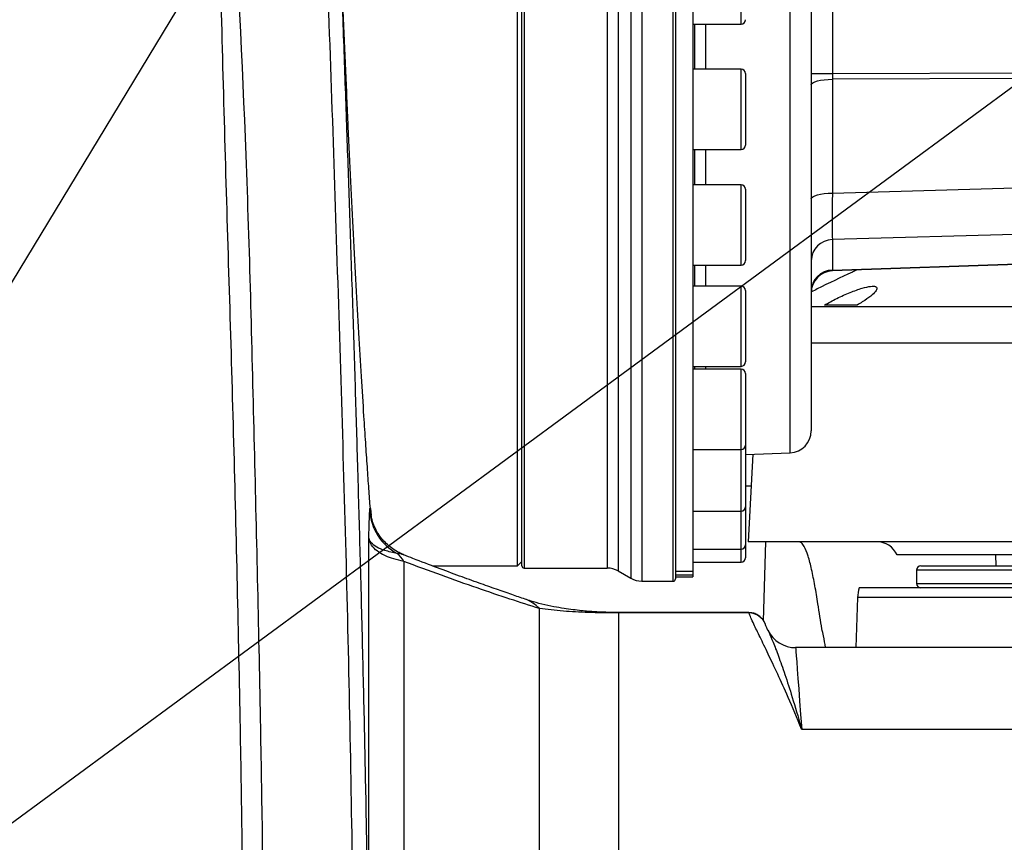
# Model space of a CAD drawing. Extents: x 0 to 16820, y 0 to 11880.
# Tile 43 of 77: x 7929 to 8153, y 6603 to 6791. Entities that reach past the tile are written whole.
import ezdxf

# ---------------------------------------------------------------- set-up
doc = ezdxf.new("R2010")
doc.units = 0
doc.header["$LTSCALE"] = 20
doc.layers.get('0').update_dxf_attribs({"linetype": 'CONTINUOUS'})
doc.styles.add('SLDTEXTSTYLE0', font='TXT', dxfattribs={"width": 0.605})
doc.dimstyles.new('SLDDIMSTYLE0', dxfattribs={"dimtxt": 100, "dimasz": 100, "dimexe": 0, "dimexo": 0.0625, "dimgap": 25, "dimtad": 1, "dimdec": 1, "dimrnd": 1e-09, "dimzin": 12, "dimtxsty": 'SLDTEXTSTYLE0', "dimsah": 1, "dimcen": 0, "dimazin": 3, "dimtfac": 1, "dimtofl": 0, "dimtmove": 0, "dimatfit": 3, "dimtolj": 1, "dimtzin": 12})
doc.dimstyles.new('SLDDIMSTYLE1', dxfattribs={"dimtxt": 100, "dimasz": 100, "dimexe": 0, "dimexo": 0.0625, "dimgap": 25, "dimtad": 1, "dimdec": 4, "dimlfac": 20, "dimzin": 12, "dimtxsty": 'SLDTEXTSTYLE0', "dimsah": 1, "dimcen": 0.09, "dimazin": 3, "dimtfac": 1, "dimtofl": 0, "dimtmove": 0, "dimatfit": 3, "dimtolj": 1, "dimtzin": 12})

# ---------------------------------------------------------------- blocks, each defined once
blk = doc.blocks.new('_D')
at = {"color": 7, "linetype": 'CONTINUOUS'}
blk.add_line((10599.79, 8574.46), (7791.16, 6507.87), dxfattribs=at)
blk.add_solid([(10599.79, 8574.46), (10510.36, 8527.27), (10528.14, 8503.11)], dxfattribs=at)
at = {"color": 7, "linetype": 'CONTINUOUS', "insert": (8954.78, 7524), "char_height": 100, "attachment_point": 1, "rotation": 36.3456, "style": 'SLDTEXTSTYLE0'}
blk.add_mtext('R3487', dxfattribs=at)
blk = doc.blocks.new('_D_1')
at = {"color": 7, "linetype": 'CONTINUOUS'}
for q in [(9232.57, 8882.9), (7791.16, 6507.87)]:
    blk.add_line((8490.54, 7660.25), q, dxfattribs=at)
blk.add_solid([(8490.54, 7660.25), (8555.25, 7737.96), (8529.6, 7753.52)], dxfattribs=at)
at = {"color": 7, "linetype": 'CONTINUOUS', "insert": (8912.41, 8603.77), "char_height": 100, "attachment_point": 1, "rotation": 58.7465, "style": 'SLDTEXTSTYLE0'}
blk.add_mtext('R1348', dxfattribs=at)
blk = doc.blocks.new('_D_2')
at = {"color": 7, "linetype": 'CONTINUOUS'}
for p, q in [((4317.75, 7120.33), (3817.21, 7208.59)), ((7831.16, 6507.87), (11826.43, 6507.87))]:
    blk.add_line(p, q, dxfattribs=at)
blk.add_arc((7791.16, 6507.87), 4005.26, 0, 170, dxfattribs=at)
for points in [[(3846.75, 7203.38), (3880.08, 7298.85), (3850.61, 7304.42)], [(11796.43, 6507.87), (11810.18, 6608.05), (11780.18, 6607.68)]]:
    blk.add_solid(points, dxfattribs=at)
at = {"color": 7, "linetype": 'CONTINUOUS', "insert": (8009.94, 10638.69), "char_height": 100, "attachment_point": 1, "rotation": 355, "style": 'SLDTEXTSTYLE0'}
blk.add_mtext('170°', dxfattribs=at)

msp = doc.modelspace()

# ---------------------------------------------------------------- linework, layer by layer
at = {"color": 8, "linetype": 'CONTINUOUS'}
for p, q in [((8068.0044566, 6994.2017591), (8068.0044566, 6663.5415054)), ((8070.5044841, 6994.8716259), (8070.5044841, 6662.8716386)), ((8077.6647304, 6662.8716386), (8077.6647304, 6994.8716259)), ((8043.6647211, 6991.8716348), (8043.6647211, 6665.8716446)), ((8062.6288329, 6991.8716348), (8062.6288329, 6665.8716446)), ((8065.1288305, 6992.5415016), (8065.1288305, 6665.2017629)), ((8104.3392097, 6692.145983), (8104.3392097, 6818.0382943)), ((8093.1647097, 6789.9703777), (8093.1647097, 6808.2703746)), ((8113.9902149, 6806.6439724), (8113.9902149, 6778.6724067)), ((8085.0600277, 6789.9703777), (8085.0600277, 6779.6624101)), ((8093.1647097, 6779.5452869), (8093.1647097, 6779.6624101)), ((8093.1647097, 6761.3624132), (8093.1647097, 6779.5452869)), ((8109.1647123, 6778.6724067), (8113.9902149, 6778.6724067)), ((8113.9902149, 6778.6724067), (8191.664723, 6779.0294981)), ((8191.664723, 6777.7361965), (8113.9902149, 6777.3791051)), ((8113.9902149, 6777.3791051), (8113.9902149, 6751.3926423)), ((8085.0600277, 6761.3624132), (8085.0600277, 6753.2971746)), ((8093.1647097, 6752.7217514), (8093.1647097, 6753.2971746)), ((8113.9902149, 6751.3926423), (8191.664723, 6753.6073423)), ((8093.1647097, 6734.9971778), (8093.1647097, 6752.7217514)), ((8191.664723, 6743.0072075), (8113.9902149, 6740.7924927)), ((8113.9902149, 6740.7924927), (8113.9902149, 6733.8294483)), ((8085.0600277, 6734.9971778), (8085.0600277, 6730.1878578)), ((8113.9902149, 6733.8294483), (8191.664723, 6736.5419066)), ((8093.1647097, 6728.824625), (8093.1647097, 6730.1878578)), ((8093.1647097, 6711.887846), (8093.1647097, 6728.824625)), ((8085.0600277, 6711.887846), (8085.0600277, 6711.2225241)), ((8093.1647097, 6708.7722516), (8093.1647097, 6711.2225241)), ((8093.1647097, 6692.9225272), (8093.1647097, 6708.7722516)), ((8093.1647097, 6678.8300073), (8093.1647097, 6692.9225272)), ((8095.4239641, 6684.5485664), (8094.1647266, 6684.5460332)), ((8093.1647097, 6670.151884), (8093.1647097, 6678.8300073)), ((8008.2259153, 6565.3523004), (8008.2259153, 6672.8800482)), ((8093.1647097, 6667.2216302), (8093.1647097, 6670.151884)), ((8098.2829605, 6653.8636482), (8098.8094484, 6671.8716419)), ((8016.1911224, 6667.3952884), (8016.1911224, 6541.4545222)), ((8289.1647195, 6665.3716362), (8133.1647311, 6665.3716362)), ((8078.164724, 6665.1752389), (8082.1647321, 6665.1752389)), ((8082.1647321, 6664.282257), (8078.164724, 6664.282257)), ((8133.1647311, 6662.3716301), (8289.1442453, 6662.3716301)), ((8288.9697229, 6659.1508335), (8119.7410201, 6659.1508335)), ((8047.1575235, 6593.7120042), (8047.1575235, 6656.6308087)), ((8065.1811336, 6655.7182467), (8065.1811336, 6655.6180215)), ((8065.1811336, 6655.6180215), (8065.1811336, 6579.5272759)), ((8094.9506735, 6655.6180215), (8065.1811336, 6655.6180215)), ((8094.9506735, 6655.6180215), (8094.9293946, 6655.6446946)), ((8255.3250765, 6629.0183163), (8107.0043718, 6629.0183163))]:
    msp.add_line(p, q, dxfattribs=at)
at = {"color": 7, "linetype": 'CONTINUOUS'}
for p, q in [((8078.164724, 6994.3716324), (8078.164724, 6663.3716321)), ((8042.1647106, 6666.3716382), (8042.1647106, 6991.3716412)), ((8043.1647276, 6666.3716382), (8043.1647276, 6991.3716412)), ((8082.1647321, 6840.5050135), (8082.1647321, 6665.1752389)), ((8109.1647123, 6810.8331359), (8109.1647123, 6697.1429384)), ((8082.1647321, 6789.9703777), (8093.1647097, 6789.9703777)), ((8082.5098728, 6789.9703777), (8082.5098728, 6779.6624101)), ((8093.1647097, 6779.6624101), (8082.1647321, 6779.6624101)), ((8094.1647266, 6778.6624229), (8094.1647266, 6762.3624003)), ((8082.1647321, 6761.3624132), (8093.1647097, 6761.3624132)), ((8082.5098728, 6761.3624132), (8082.5098728, 6753.2971746)), ((8093.1647097, 6753.2971746), (8082.1647321, 6753.2971746)), ((8094.1647266, 6752.2971726), (8094.1647266, 6751.7846471)), ((8094.1647266, 6751.7846471), (8094.1647266, 6735.9971798)), ((8082.1647321, 6734.9971778), (8093.1647097, 6734.9971778)), ((8082.5098728, 6734.9971778), (8082.5098728, 6730.1878578)), ((8191.664723, 6736.3716311), (8113.9902149, 6733.6591876)), ((8093.1647097, 6730.1878578), (8082.1647321, 6730.1878578)), ((8094.1647266, 6729.1878558), (8094.1647266, 6727.9736197)), ((8094.1647266, 6727.9736197), (8094.1647266, 6712.887848)), ((8082.1647321, 6711.887846), (8093.1647097, 6711.887846)), ((8093.1647097, 6711.2225241), (8082.1647321, 6711.2225241)), ((8082.5098728, 6711.887846), (8082.5098728, 6711.2225241)), ((8094.1647266, 6710.2225221), (8094.1647266, 6708.0400384)), ((8094.1647266, 6708.0400384), (8094.1647266, 6693.9225143)), ((8082.1647321, 6692.9225272), (8093.1647097, 6692.9225272)), ((8094.1647266, 6693.9225143), (8094.1647266, 6679.8300094)), ((8094.1647266, 6691.7906797), (8104.3392097, 6692.145983)), ((8095.8065067, 6691.8480194), (8094.7596108, 6671.8716419)), ((8008.5768973, 6679.4868505), (8008.7875997, 6677.8885222)), ((8082.1647321, 6678.8300073), (8093.1647097, 6678.8300073)), ((8094.1647266, 6679.84801), (8094.1647266, 6671.151886)), ((8082.1647321, 6670.151884), (8093.1647097, 6670.151884)), ((8094.1647266, 6671.151886), (8094.1647266, 6668.2216323)), ((8325.1837765, 6671.8716419), (8094.7596108, 6671.8716419)), ((8016.1933278, 6668.8121355), (8016.1198502, 6668.8519514)), ((8293.5821687, 6668.8716358), (8128.7473117, 6668.8716358)), ((8151.2147163, 6668.8716358), (8151.25638, 6666.3716382)), ((8022.7196042, 6666.3716382), (8042.1647106, 6666.3716382)), ((8042.1647106, 6666.3716382), (8043.1647276, 6667.3716402)), ((8043.6647211, 6665.8716446), (8062.6288329, 6665.8716446)), ((8082.1647321, 6667.2216302), (8093.1647097, 6667.2216302)), ((8133.1647311, 6665.3716362), (8133.1647311, 6662.3716301)), ((8134.1647183, 6666.3716382), (8288.1647323, 6666.3716382)), ((8065.1288305, 6665.2017629), (8068.0044566, 6663.5415054)), ((8078.164724, 6665.1594287), (8082.1647321, 6665.1594287)), ((8078.164724, 6663.8716406), (8082.1647321, 6663.8716406)), ((8082.1647321, 6665.1752389), (8082.1647321, 6665.1594287)), ((8082.1647321, 6665.1752389), (8082.1647321, 6664.282257)), ((8082.1647321, 6664.282257), (8082.1647321, 6663.8716406)), ((8070.5044841, 6662.8716386), (8077.6647304, 6662.8716386)), ((8289.0861009, 6661.371643), (8120.1368247, 6661.371643)), ((8119.7410201, 6659.1508335), (8119.3415796, 6647.711823)), ((8094.9293946, 6655.7189918), (8065.1811336, 6655.7189918)), ((8098.7350022, 6652.9473758), (8098.7039779, 6653.0346966)), ((8099.2862557, 6651.6909397), (8099.3001138, 6651.6610927)), ((8256.723759, 6647.711823), (8105.6056892, 6647.711823))]:
    msp.add_line(p, q, dxfattribs=at)
at = {"color": 8, "linetype": 'CONTINUOUS', "flags": 128}
for points in [[(8109.1647123, 6776.0857737), (8109.2565929, 6776.3327158), (8109.5288073, 6776.5705681), (8109.9713718, 6776.7905987), (8110.5680143, 6776.984731), (8111.2968301, 6777.1458423), (8112.1310269, 6777.2680021), (8113.0399679, 6777.34671), (8113.9902149, 6777.3791051)], [(8109.1647123, 6750.0993258), (8109.2565929, 6750.3462529), (8109.5288073, 6750.5841053), (8109.9713718, 6750.8041507), (8110.5680143, 6750.9982831), (8111.2968301, 6751.1593944), (8112.1310269, 6751.2815541), (8113.0399679, 6751.3602621), (8113.9902149, 6751.3926423)], [(8105.6056892, 6647.711823), (8105.6060468, 6647.7070695), (8105.6244944, 6647.4605), (8105.6708668, 6646.8408501), (8105.7449554, 6645.8504743), (8105.8465217, 6644.4930679), (8105.9751784, 6642.7736825), (8106.1304187, 6640.6987703), (8106.3117062, 6638.2760948), (8106.5182959, 6635.514701), (8106.7495023, 6632.4249229), (8107.0043718, 6629.0183163)]]:
    msp.add_lwpolyline(points, dxfattribs=at)
at = {"color": 7, "linetype": 'CONTINUOUS'}
for centre, radius, start, end in [((7791.1647235, 6507.8716374), 3487, 190, 170), ((7791.1647235, 6507.8716374), 1348, 190, 170), ((8093.1647235, 6790.9703633), 1, 270, 360), ((8093.1647235, 6778.6624139), 1, 0, 90), ((8093.1647235, 6762.3624139), 1, 270, 360), ((8093.1647235, 6752.2971768), 1, 0, 90), ((8093.1647235, 6735.9971768), 1, 270, 360), ((8114.1647235, 6728.66223), 5, 92, 180), ((8093.1647235, 6729.1878532), 1, 0, 90), ((8093.1647235, 6712.8878532), 1, 270, 360), ((8093.1647235, 6710.2225215), 1, 0, 90), ((8104.1647235, 6697.142942), 5, 272, 0), ((8093.1647235, 6693.9225215), 1, 270, 360), ((8093.1647235, 6679.8300087), 1, 270, 360), ((8093.1647235, 6671.1518821), 1, 270, 360), ((8124.1647235, 6666.8716374), 5, 23.578178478, 90), ((8093.1647235, 6668.2216374), 1, 270, 360), ((8043.6647235, 6666.3716374), 0.5, 180, 270), ((8062.6288251, 6660.8716374), 5, 60, 90), ((8134.1647235, 6665.3716374), 1, 90, 180), ((8070.5044695, 6667.8716374), 5, 240, 270), ((8077.6647235, 6663.3716374), 0.5, 270, 0), ((8127.7361601, 6658.8716374), 8, 161.790043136, 178), ((8134.1647235, 6662.3716374), 1, 180, 270), ((8105.6057002, 6654.7118209), 7, 205.571039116, 270.256119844), ((8084.7192111, 6643.8716374), 28, 7.882928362, 13.512287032)]:
    msp.add_arc(centre, radius, start, end, dxfattribs=at)
at = {"color": 8, "linetype": 'CONTINUOUS'}
for centre, radius, start, end in [((8114.0740601, 6735.8831652), 4.9100434, 90.978444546, 179.035531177), ((8114.0740601, 6728.9201208), 4.9100434, 90.978444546, 179.035531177), ((8020.2744644, 6679.656681), 11.8460747, 182.621832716, 241.958645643), ((8010.7863359, 6664.4632352), 6.1488742, 28.479475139, 50.403077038), ((8041.0964221, 6650.8975793), 8.3430732, 43.407637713, 70.566954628), ((8094.9890265, 6651.6555001), 3.9627071, 20.367726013, 90.554545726)]:
    msp.add_arc(centre, radius, start, end, dxfattribs=at)
for centre, major_axis, ratio, start_param, end_param in [((8114.1647235, 6778.6740021), (0.0230428, 5.0001585), 0.0348961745, 1.5712780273, 1.8329170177), ((8114.1647235, 6755.2924624), (0.1425569, 15.0101598), 0.0094828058, 1.8337140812, 2.8802082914), ((8114.1647235, 6738.6683255), (0.1745048, 5.0091413), 0.0045722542, 2.8802730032, 3.1419119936)]:
    msp.add_ellipse(centre, major_axis=major_axis, ratio=ratio, start_param=start_param, end_param=end_param, dxfattribs=at)
for points, knots in [([(8004.9930637, 6565.7363406), (8004.6110718, 6592.0407153), (8003.8469776, 6644.6570781), (8001.4622394, 6723.5616507), (7999.0191677, 6798.2661485), (7996.812668, 6850.1252901), (7995.9607655, 6879.2589352), (7995.789876, 6889.7514345), (7995.5596042, 6900.172848), (7995.3316354, 6910.3763845), (7995.0949631, 6920.1043865), (7994.8796507, 6929.3190173), (7994.7013412, 6938.0312206), (7994.5440642, 6946.3551056), (7994.4067939, 6954.2240528), (7994.2867707, 6961.582638), (7994.1796515, 6968.4246989), (7994.0813309, 6974.7411944), (7993.9880087, 6980.4912445), (7993.8980545, 6985.6369752), (7993.8050731, 6990.1449262), (7993.7017755, 6994.0684508), (7993.6137383, 6996.1430619), (7993.5695951, 6997.1833027)], [0, 0, 0, 0, 0.16544067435, 0.33092923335, 0.49644184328, 0.63548217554, 0.65740235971, 0.67968929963, 0.7021344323, 0.7246068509, 0.74691170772, 0.76798783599, 0.78912702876, 0.81040878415, 0.83158581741, 0.85262927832, 0.87364412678, 0.8947482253, 0.91594375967, 0.9369998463, 0.95795349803, 0.9789172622, 1, 1, 1, 1]), ([(7995.248494, 6993.8062525), (7995.2719633, 6992.8149772), (7995.3190396, 6990.8266091), (7995.4199673, 6986.9454527), (7995.5425615, 6982.4386987), (7995.6879508, 6977.2827925), (7995.8549361, 6971.5323637), (7996.042755, 6965.2290888), (7996.2503237, 6958.4212059), (7996.4768895, 6951.1504888), (7996.7222214, 6943.4402012), (7996.9854068, 6935.336937), (7997.2657385, 6926.8824209), (7997.5974799, 6917.0790629), (7997.9859543, 6905.8902962), (7998.4386427, 6893.291253), (7998.9146951, 6880.4689159), (7999.4260338, 6867.2653055), (7999.8643627, 6855.8176), (8000.2317981, 6846.1527918), (8000.5197019, 6838.535164), (8000.8014445, 6831.0344901), (8001.0770048, 6823.6506614), (8001.3464566, 6816.3834314), (8001.6096896, 6809.2323947), (8002.0233886, 6797.9133068), (8002.5729482, 6782.6497518), (8003.2397877, 6763.6611505), (8003.8852212, 6744.7502367), (8004.509456, 6725.8107426), (8005.1088284, 6706.8291819), (8005.6756984, 6687.9480571), (8006.2260203, 6668.4302724), (8006.7489669, 6648.2614458), (8007.2297276, 6627.5660142), (8007.6423601, 6606.9326281), (8007.9891929, 6586.1362853), (8008.1470377, 6572.2776741), (8008.2259153, 6565.3523004)], [0, 0, 0, 0, 0.0205737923, 0.0412683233, 0.0621271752, 0.0828228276, 0.1035709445, 0.1244176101, 0.1449709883, 0.165568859, 0.1862619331, 0.2068166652, 0.2273960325, 0.248056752, 0.2759674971, 0.3034702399, 0.3309691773, 0.3585326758, 0.3875001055, 0.4039266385, 0.420103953, 0.4360324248, 0.4517124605, 0.4671448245, 0.4823301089, 0.4972691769, 0.5392543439, 0.5795680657, 0.6182326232, 0.6597171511, 0.7002114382, 0.7391377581, 0.7799742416, 0.82452015, 0.8675841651, 0.9117643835, 0.9559072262, 1, 1, 1, 1]), ([(7979.9399947, 6522.3942355), (7979.886909, 6540.5389147), (7979.7807327, 6576.8299197), (7978.8845093, 6634.8853198), (7977.4997525, 6696.5572821), (7975.7329528, 6750.9577847), (7974.5582396, 6794.4899759), (7973.8253731, 6827.145024), (7972.8135674, 6859.7941997), (7971.4426395, 6881.5253463), (7970.7572435, 6892.3898435)], [0, 0, 0, 0, 0.1470673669, 0.2941480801, 0.4705928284, 0.6470385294, 0.7352861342, 0.8235438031, 0.9117806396, 1, 1, 1, 1]), ([(7975.636286, 6888.8232804), (7975.636286, 6888.8232605), (7975.6362856, 6845.7732672), (7979.9287039, 6781.5465416), (7982.0221034, 6695.6464885), (7983.4851629, 6634.5572689), (7984.3244908, 6576.7660285), (7984.4308484, 6540.4469969), (7984.4840293, 6522.2867599)], [0, 0, 0, 0, 0.00000016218, 0.35140428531, 0.52711995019, 0.70283462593, 0.85141141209, 1, 1, 1, 1]), ([(8109.1647123, 6725.5314833), (8109.8971613, 6725.5308233), (8111.6798061, 6725.5292168), (8115.3586573, 6725.5311487), (8120.0180753, 6725.5312338), (8125.3393567, 6725.5307735), (8131.2269378, 6725.5290098), (8137.7494418, 6725.528098), (8144.7898079, 6725.5324881), (8152.2799806, 6725.5371681), (8160.1391541, 6725.5336183), (8168.4452629, 6725.5313096), (8177.040982, 6725.5316046), (8185.8561536, 6725.5332517), (8194.8000617, 6725.5304231), (8203.9543323, 6725.527714), (8212.5277713, 6725.5291445), (8220.4400894, 6725.5320158), (8227.6542843, 6725.5341538), (8234.8551337, 6725.5349017), (8242.0258717, 6725.5343651), (8249.586606, 6725.5307282), (8257.4651358, 6725.5284877), (8265.5405496, 6725.5301345), (8273.3132951, 6725.5316884), (8280.617823, 6725.5300652), (8287.4049146, 6725.5339992), (8293.624419, 6725.5369876), (8299.327482, 6725.529395), (8304.3792236, 6725.538434), (8308.7557409, 6725.5264671), (8312.4115805, 6725.5338024), (8315.4389232, 6725.5323842), (8316.8351651, 6725.530527), (8317.5388848, 6725.5295909)], [0, 0, 0, 0, 0.0227375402, 0.0553389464, 0.0884900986, 0.1205944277, 0.1529229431, 0.1855992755, 0.2187522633, 0.2508898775, 0.2832515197, 0.3158724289, 0.3490286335, 0.3811656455, 0.4135275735, 0.446148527, 0.4793048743, 0.5049077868, 0.5306240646, 0.5567625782, 0.583021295, 0.6095952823, 0.6417344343, 0.6740990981, 0.7067011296, 0.7398526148, 0.7719328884, 0.804237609, 0.8368885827, 0.8700147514, 0.9020826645, 0.9343740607, 0.9669238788, 1, 1, 1, 1]), ([(8322.8591953, 6717.1559429), (8322.1516415, 6717.1555176), (8320.7316152, 6717.1546641), (8317.6141133, 6717.1575152), (8313.7559733, 6717.149818), (8309.1421596, 6717.1617405), (8303.8623835, 6717.1532518), (8297.9629604, 6717.1596551), (8291.3849908, 6717.1575948), (8284.2446101, 6717.1537675), (8276.5993747, 6717.1551045), (8268.5366832, 6717.1537664), (8259.9803842, 6717.1523103), (8251.0936169, 6717.1546688), (8241.9447186, 6717.1583918), (8232.6318899, 6717.1579598), (8223.0683736, 6717.1561254), (8213.4442779, 6717.1530388), (8203.8256617, 6717.1516094), (8194.3101829, 6717.1535871), (8184.811943, 6717.1566208), (8175.5277229, 6717.1556444), (8166.5220365, 6717.1555108), (8157.8796295, 6717.1571842), (8149.5258921, 6717.1597788), (8141.63532, 6717.1561908), (8134.2590911, 6717.1522547), (8127.4648565, 6717.1524891), (8121.1826238, 6717.1540714), (8115.6091216, 6717.1550346), (8111.5816369, 6717.1549241), (8109.6961897, 6717.1543472), (8109.1647123, 6717.1541846)], [0, 0, 0, 0, 0.0334209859, 0.0670742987, 0.1014600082, 0.1360983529, 0.1696688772, 0.2034902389, 0.2375516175, 0.2721858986, 0.3057855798, 0.3396359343, 0.3737269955, 0.4083932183, 0.4419896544, 0.4758364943, 0.5099239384, 0.544585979, 0.5781577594, 0.6120258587, 0.646135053, 0.6808037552, 0.7144015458, 0.7482500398, 0.7823394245, 0.8170035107, 0.850603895, 0.8844407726, 0.9185481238, 0.9532158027, 0.9868122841, 1, 1, 1, 1]), ([(8008.3665525, 6677.5526798), (8008.3673359, 6677.574122), (8008.3898686, 6678.1908325), (8008.4157798, 6678.6609888), (8008.4407901, 6679.1147983)], [0, 0, 0, 0, 0.03476870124, 1, 1, 1, 1]), ([(8008.4407901, 6679.1147983), (8008.4620714, 6679.3224056), (8008.4994789, 6679.6873298), (8008.5535762, 6679.5472418), (8008.5768973, 6679.4868505)], [0, 0, 0, 0, 0.5689051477, 1, 1, 1, 1]), ([(8008.2259153, 6672.8800482), (8008.2260147, 6672.8833264), (8008.2389135, 6673.3089602), (8008.2639345, 6674.1564542), (8008.30925, 6675.7963848), (8008.3437895, 6676.8550061), (8008.3665525, 6677.5526798)], [0, 0, 0, 0, 0.0019698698, 0.2557585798, 0.5095151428, 1, 1, 1, 1]), ([(8016.1911224, 6667.3952884), (8015.4169181, 6667.571882), (8013.8585455, 6667.9273421), (8012.3673812, 6668.4854226), (8010.9387249, 6669.1707194), (8009.6711742, 6670.0298048), (8008.5657061, 6671.3221074), (8008.335519, 6672.3775152), (8008.2259153, 6672.8800482)], [0, 0, 0, 0, 0.1677225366, 0.337603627, 0.4056225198, 0.6078444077, 0.8132749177, 1, 1, 1, 1]), ([(8014.7055213, 6669.2012346), (8013.721702, 6669.4069627), (8011.9105691, 6669.7856917), (8009.9617209, 6670.596199), (8008.893563, 6671.4191314), (8008.4503325, 6672.1112994), (8008.290551, 6672.5353804), (8008.2417889, 6672.7610112), (8008.2262664, 6672.8774153), (8008.2259153, 6672.8800482)], [0, 0, 0, 0, 0.2844376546, 0.5236270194, 0.7626828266, 0.8804035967, 0.9394777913, 0.9986310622, 1, 1, 1, 1]), ([(8016.1198502, 6668.8519514), (8016.0312275, 6668.9027021), (8015.5372837, 6669.1855645), (8015.0804174, 6669.1941717), (8014.7055213, 6669.2012346)], [0, 0, 0, 0, 0.1794185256, 1, 1, 1, 1]), ([(8047.1575235, 6656.6308087), (8044.9649253, 6657.330368), (8040.5635989, 6658.7346328), (8032.9588367, 6661.3024877), (8024.8496248, 6664.1563506), (8019.0806193, 6666.314397), (8016.1911224, 6667.3952884)], [0, 0, 0, 0, 0.2464197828, 0.4946523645, 0.7468887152, 1, 1, 1, 1]), ([(8065.1811336, 6655.6180215), (8064.7962372, 6655.6186255), (8063.6127992, 6655.6204825), (8062.3813105, 6655.6341513), (8061.0200576, 6655.6556868), (8059.823076, 6655.6810355), (8057.724797, 6655.7417159), (8055.3103685, 6655.8468275), (8051.4527611, 6656.0838581), (8048.9181457, 6656.4066131), (8047.1575235, 6656.6308087)], [0, 0, 0, 0, 0.0369526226, 0.1136179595, 0.1303300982, 0.2000956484, 0.2709744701, 0.440493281, 0.6113493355, 1, 1, 1, 1]), ([(8107.0043718, 6629.0183163), (8106.9957485, 6629.0396012), (8105.9373715, 6631.6520269), (8104.0339409, 6636.13515), (8101.4691799, 6641.8014474), (8099.3003622, 6646.3828611), (8097.4451419, 6650.1982642), (8096.1737367, 6652.8207344), (8095.3559056, 6654.5785137), (8095.0857491, 6655.2715233), (8094.9506735, 6655.6180215)], [0, 0, 0, 0, 0.0015161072, 0.186080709, 0.3405491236, 0.4955021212, 0.6503881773, 0.8047641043, 0.9023838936, 1, 1, 1, 1]), ([(8099.3001138, 6651.6610927), (8099.3766343, 6651.4987865), (8099.6678195, 6650.8811588), (8100.4396229, 6649.0542902), (8101.659567, 6645.8853738), (8103.1380809, 6641.6904145), (8104.8783293, 6636.3203236), (8106.2074473, 6631.8463537), (8106.9511932, 6629.2076753), (8106.9987287, 6629.0384103), (8107.0043718, 6629.0183163)], [0, 0, 0, 0, 0.0627259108, 0.2386924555, 0.4160943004, 0.5979658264, 0.7813658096, 0.9860596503, 0.9983450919, 1, 1, 1, 1])]:
    msp.add_open_spline(points, degree=3, knots=knots, dxfattribs=at)
at = {"color": 7, "linetype": 'CONTINUOUS'}
for points, knots in [([(8008.5768973, 6679.4868505), (8008.4682833, 6680.9393479), (8008.2506613, 6683.8496145), (8007.8921019, 6688.8920147), (8007.5141717, 6694.424169), (8007.0693224, 6701.2209375), (8006.5543994, 6709.4888993), (8005.9677931, 6719.4612963), (8005.363707, 6730.3195778), (8004.7551046, 6741.868023), (8004.1477605, 6753.9985589), (8003.546388, 6766.6005502), (8002.9454664, 6779.7839379), (8002.3560898, 6793.2929226), (8001.7816152, 6807.0069901), (8001.224928, 6820.8087792), (8000.6796403, 6834.8184041), (8000.1552978, 6848.7528833), (7999.6540623, 6862.4935402), (7999.1776737, 6875.9311548), (7998.7203839, 6889.1789361), (7998.2900694, 6901.96056), (7997.8881095, 6914.1729083), (7997.5155297, 6925.7273469), (7997.1677846, 6936.7163128), (7996.8509619, 6946.9018221), (7996.5658491, 6956.2078118), (7996.3128309, 6964.5770654), (7996.0889793, 6972.0691633), (7995.8984235, 6978.5115463), (7995.7413526, 6983.8664827), (7995.6178709, 6988.1041778), (7995.5257916, 6991.2807581), (7995.4710733, 6993.1754216), (7995.447744, 6993.9833683), (7995.4527644, 6993.8100215), (7995.4535787, 6993.781904)], [0, 0, 0, 0, 0.02219166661, 0.0444638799, 0.06682788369, 0.08927349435, 0.12002957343, 0.15099994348, 0.18230290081, 0.21406056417, 0.24485841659, 0.27587164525, 0.30721828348, 0.33902187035, 0.36982245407, 0.40083866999, 0.43218874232, 0.46399621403, 0.49478529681, 0.52578978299, 0.55712834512, 0.58892417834, 0.61969668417, 0.65068477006, 0.68200627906, 0.71378484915, 0.74454100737, 0.77551209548, 0.80681694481, 0.83857818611, 0.86932048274, 0.90027788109, 0.93156849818, 0.96331571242, 0.99404967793, 1, 1, 1, 1]), ([(8119.5054625, 6733.8517851), (8119.1879876, 6733.702854), (8116.1850244, 6732.2941301), (8112.7425195, 6730.6454113), (8109.6554548, 6729.095007), (8109.2106973, 6728.8716382)], [0, 0, 0, 0, 0.0918888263, 0.8691672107, 1, 1, 1, 1]), ([(8112.1874725, 6725.8716321), (8113.10434, 6726.3806032), (8114.9396309, 6727.399409), (8118.0204192, 6728.7720233), (8120.7651994, 6729.7516379), (8122.7765172, 6730.2004817), (8123.9180812, 6730.160644), (8124.2831419, 6729.7347896), (8123.9216116, 6728.9728565), (8122.7898436, 6727.8941199), (8121.2348744, 6726.8011719), (8120.0377296, 6726.10687), (8119.6321224, 6725.8716321)], [0, 0, 0, 0, 0.1224629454, 0.245133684, 0.3606198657, 0.462481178, 0.5533376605, 0.6406995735, 0.7317794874, 0.8317342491, 0.9429895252, 1, 1, 1, 1]), ([(8119.6321224, 6725.8716321), (8118.2635688, 6725.8716321), (8115.5188977, 6725.8716321), (8113.2999859, 6725.8716321), (8112.1874725, 6725.8716321)], [0, 0, 0, 0, 0.4986220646, 1, 1, 1, 1]), ([(8016.1683832, 6668.9680612), (8015.8175417, 6669.1035268), (8014.9502645, 6669.4383966), (8013.7042, 6670.2051759), (8012.4620256, 6671.1809451), (8011.4201906, 6672.2529126), (8010.5770954, 6673.3587039), (8009.932429, 6674.4362194), (8009.4734292, 6675.4122835), (8009.1692476, 6676.2299517), (8008.978273, 6676.8695821), (8008.8630851, 6677.3434408), (8008.7972198, 6677.6708628), (8008.7655519, 6677.8619231), (8008.7635271, 6677.877367), (8008.7625061, 6677.8851545)], [0, 0, 0, 0, 0.071882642, 0.1776932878, 0.278606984, 0.3743756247, 0.4643317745, 0.547011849, 0.6199385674, 0.6820442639, 0.7372295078, 0.7923591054, 0.8532122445, 0.9259828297, 1, 1, 1, 1]), ([(8111.9647299, 6650.4220611), (8111.8410049, 6650.9288283), (8111.5406553, 6652.1590354), (8111.1449171, 6654.8044029), (8110.6330992, 6658.210178), (8110.0175908, 6661.8839049), (8109.2795886, 6665.6330414), (8108.4728113, 6668.7536705), (8107.6904877, 6670.6931211), (8106.9660012, 6671.7001481), (8106.5331716, 6671.8144853), (8106.3168024, 6671.8716419)], [0, 0, 0, 0, 0.0662787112, 0.1608954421, 0.2555656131, 0.3972897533, 0.5394931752, 0.6810625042, 0.8219230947, 0.9109802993, 1, 1, 1, 1]), ([(8043.8787018, 6658.772344), (8042.8814177, 6659.1133878), (8040.7950352, 6659.8268734), (8037.2768533, 6661.0530238), (8033.3035737, 6662.4617279), (8028.8169846, 6664.0853917), (8023.7925504, 6665.9554653), (8019.5326389, 6667.5710644), (8016.9135697, 6668.6001466), (8016.2133996, 6668.8752568)], [0, 0, 0, 0, 0.1259469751, 0.263489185, 0.4104968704, 0.5693600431, 0.7441477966, 0.9316016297, 1, 1, 1, 1]), ([(8065.1810442, 6655.7283348), (8065.0302249, 6655.7279395), (8064.3423941, 6655.7261367), (8063.0906206, 6655.7499955), (8061.4512496, 6655.8009422), (8059.8223372, 6655.8825871), (8058.2736449, 6655.9936223), (8056.5651979, 6656.1491422), (8054.7060228, 6656.3617806), (8052.6143789, 6656.6623774), (8050.2026713, 6657.0859169), (8047.6700079, 6657.6419437), (8045.4798968, 6658.2229778), (8044.2970204, 6658.6326982), (8043.842492, 6658.790136)], [0, 0, 0, 0, 0.0138132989, 0.0629972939, 0.1161101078, 0.1727642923, 0.2317611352, 0.2957188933, 0.3827326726, 0.480899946, 0.6012120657, 0.7539390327, 0.905449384, 1, 1, 1, 1]), ([(8098.7030839, 6653.0360526), (8098.7009562, 6653.0421979), (8098.6831125, 6653.0937366), (8098.6035552, 6653.297295), (8098.4045208, 6653.7088422), (8098.0280509, 6654.2781322), (8097.4167353, 6654.894582), (8096.5772437, 6655.3980044), (8095.7175813, 6655.6886385), (8095.1600078, 6655.6878141), (8094.9312423, 6655.6874758)], [0, 0, 0, 0, 0.0112305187, 0.0941866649, 0.1848512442, 0.3106454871, 0.4882008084, 0.6812542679, 0.8692226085, 1, 1, 1, 1]), ([(8099.2733513, 6651.6513473), (8099.1550729, 6651.912515), (8098.9264225, 6652.4173926), (8098.7615679, 6652.8368989), (8098.7317426, 6652.926964), (8098.725674, 6652.9452896)], [0, 0, 0, 0, 0.4605055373, 0.8902286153, 1, 1, 1, 1])]:
    msp.add_open_spline(points, degree=3, knots=knots, dxfattribs=at)

# ---------------------------------------------------------------- dimensions: what is measured, and where the dimension line sits
dim = msp.add_angular_dim_2l(base=(8140.2463275, 10497.8926284), line1=((6833.3630896, 6507.8716374), (7791.1647235, 6507.8716374)), line2=((4357.1400888, 7113.3828329), (6463.6438724, 6741.9493809)), dimstyle='SLDDIMSTYLE1', dxfattribs=at)
dim.commit()
dim.dimension.update_dxf_attribs({"geometry": '_D_2', "text_midpoint": (8140.2463275, 10497.8926284), "dimtype": 162})
for mpoint, picture, middle in [((8490.5424676, 7660.2495143), '_D_1', (9128.1680713, 8710.8770973)), ((10599.7943733, 8574.4554102), '_D', (9195.4797484, 7541.1637238))]:
    dim = msp.add_radius_dim(center=(7791.1647235, 6507.8716374), mpoint=mpoint, dimstyle='SLDDIMSTYLE0', dxfattribs=at)
    dim.commit()
    dim.dimension.update_dxf_attribs({"geometry": picture, "text_midpoint": middle, "dimtype": 164})

doc.saveas('drawing.dxf')
